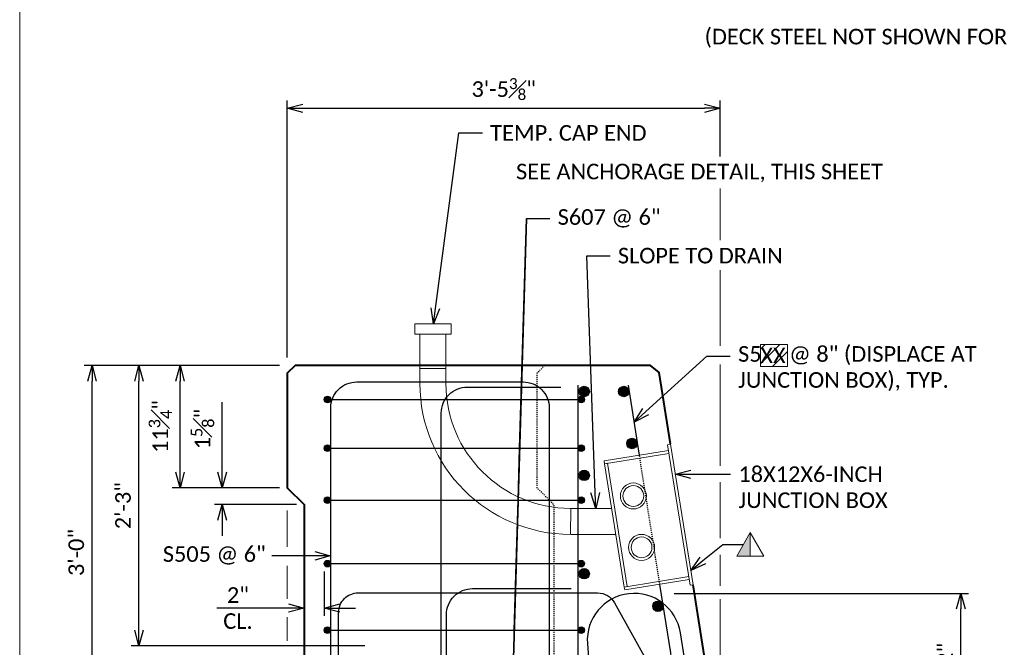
# Model space of a CAD drawing. Extents: x -1659 to 205, y -2368 to -1849.
# Tile 2 of 21: x -1415 to -1320, y -2313 to -2252. Entities that reach past the tile are written whole.
import ezdxf
from ezdxf import colors
from ezdxf.entities.mleader import LeaderData, LeaderLine
from ezdxf.enums import TextEntityAlignment as Align
from ezdxf.math import Vec2, Vec3

# ---------------------------------------------------------------- set-up
doc = ezdxf.new("R2010")
doc.units = 0
doc.header["$MEASUREMENT"] = 0
doc.linetypes.add('Wisdot2', pattern=[0.125, 0.0625, -0.0625])
doc.layers.add('B_ANNO_DESIGN_NOTES', color=1, linetype='Continuous', lineweight=18, true_color=0xff0000)
for name, color, linetype, lineweight in [('B_ANNO_DIM', 7, 'Continuous', 18), ('B_ANNO_SYMB', 7, 'Continuous', 18), ('B_ANNO_TEXT', 7, 'Continuous', 18), ('B_CONC_PPT', 12, 'Continuous', 40), ('B_DETAIL', 7, 'Continuous', 18), ('B_DETAIL_HIDDEN', 7, 'Wisdot2', 25), ('B_REBAR', 5, 'Continuous', 25)]:
    doc.layers.add(name, color=color, linetype=linetype, lineweight=lineweight)
doc.layers.add('B_ANNO_NOPLOT', color=47, linetype='Continuous', lineweight=18, plot=False)
doc.styles.add('Annotative', font='calibri.ttf', dxfattribs={"height": 0.0625})
doc.styles.get("Standard").update_dxf_attribs({"font": 'calibri.ttf'})
doc.dimstyles.new('Annotative', dxfattribs={"dimscale": 0, "dimtxt": 0.0625, "dimasz": 0.0625, "dimexe": 0.03125, "dimexo": 0.03125, "dimgap": 0.03125, "dimtad": 1, "dimdec": 3, "dimzin": 3, "dimdsep": 46, "dimlunit": 4, "dimtxsty": 'Standard', "dimblk": 'OPEN30', "dimcen": 0.03125, "dimaunit": 1, "dimadec": 0, "dimazin": 3, "dimtfac": 0.75, "dimtdec": 3, "dimtofl": 0, "dimtmove": 0, "dimatfit": 3, "dimldrblk": 'OPEN30', "dimfxl": 1, "dimtfill": 1, "dimfrac": 1, "dimtolj": 1, "dimtzin": 0, "dimarcsym": 0})

# ---------------------------------------------------------------- blocks, each defined once
blk = doc.blocks.new('INS_SS36ELEC_BASE')
at = {"layer": 'B_ANNO_NOPLOT', "flags": 128}
blk.add_lwpolyline([(0, 0), (0, 252), (323.9277, 252), (323.9277, 238.8552), (378, 238.8552), (378, 40.4996), (316.5708, 40.4996), (316.5708, 0)], close=True, dxfattribs=at)
at = {"layer": 'B_ANNO_DIM', "style": 'Annotative'}
for tag, p in [('BAR1', (199.7292, 233.4659)), ('BAR4', (229.4748, 175.9529)), ('BAR2', (201.4129, 169.8219)), ('BAR3', (224.5166, 169.873))]:
    blk.add_attdef(tag, p, '', height=1.5, dxfattribs=at)
blk = doc.blocks.new('rebar - section A')
at = {"layer": 'B_REBAR'}
h = blk.add_hatch(color=256, dxfattribs=at)
edge = h.paths.add_edge_path()
edge.add_arc((26.613, 33.451), 0.5, 0, 360)
h = blk.add_hatch(color=256, dxfattribs=at)
edge = h.paths.add_edge_path()
edge.add_arc((30.421, 33.451), 0.5, 0, 360)
h = blk.add_hatch(color=256, dxfattribs=at)
edge = h.paths.add_edge_path()
edge.add_arc((1.949, 32.685), 0.318, 0, 360)
h = blk.add_hatch(color=256, dxfattribs=at)
edge = h.paths.add_edge_path()
edge.add_arc((26.324, 32.685), 0.318, 0, 360)
h = blk.add_hatch(color=256, dxfattribs=at)
edge = h.paths.add_edge_path()
edge.add_arc((31.215, 28.447), 0.5, 0, 360)
h = blk.add_hatch(color=256, dxfattribs=at)
edge = h.paths.add_edge_path()
edge.add_arc((1.949, 28), 0.318, 0, 360)
h = blk.add_hatch(color=256, dxfattribs=at)
edge = h.paths.add_edge_path()
edge.add_arc((26.324, 28), 0.318, 0, 360)
h = blk.add_hatch(color=256, dxfattribs=at)
edge = h.paths.add_edge_path()
edge.add_arc((26.618, 25.379), 0.5, 0, 360)
h = blk.add_hatch(color=256, dxfattribs=at)
edge = h.paths.add_edge_path()
edge.add_arc((1.949, 23), 0.318, 0, 360)
h = blk.add_hatch(color=256, dxfattribs=at)
edge = h.paths.add_edge_path()
edge.add_arc((26.324, 23), 0.318, 0, 360)
h = blk.add_hatch(color=256, dxfattribs=at)
edge = h.paths.add_edge_path()
edge.add_arc((1.949, 16.9), 0.318, 0, 360)
h = blk.add_hatch(color=256, dxfattribs=at)
edge = h.paths.add_edge_path()
edge.add_arc((26.324, 16.9), 0.318, 0, 360)
h = blk.add_hatch(color=256, dxfattribs=at)
edge = h.paths.add_edge_path()
edge.add_arc((26.613, 15.933), 0.5, 0, 360)
h = blk.add_hatch(color=256, dxfattribs=at)
edge = h.paths.add_edge_path()
edge.add_arc((33.714, 12.802), 0.5, 0, 360)
h = blk.add_hatch(color=256, dxfattribs=at)
edge = h.paths.add_edge_path()
edge.add_arc((1.949, 10.5), 0.318, 0, 360)
h = blk.add_hatch(color=256, dxfattribs=at)
edge = h.paths.add_edge_path()
edge.add_arc((26.324, 10.5), 0.318, 0, 360)
h = blk.add_hatch(color=256, dxfattribs=at)
edge = h.paths.add_edge_path()
edge.add_arc((35.646, 6.721), 0.5, 0, 360)
h = blk.add_hatch(color=256, dxfattribs=at)
edge = h.paths.add_edge_path()
edge.add_arc((1.949, 5), 0.318, 0, 360)
h = blk.add_hatch(color=256, dxfattribs=at)
edge = h.paths.add_edge_path()
edge.add_arc((26.324, 5), 0.318, 0, 360)
h = blk.add_hatch(color=256, dxfattribs=at)
edge = h.paths.add_edge_path()
edge.add_arc((27.81, 4.814), 0.5, 0, 360)
h = blk.add_hatch(color=256, dxfattribs=at)
edge = h.paths.add_edge_path()
edge.add_arc((2.057, -1), 0.318, 0, 360)
h = blk.add_hatch(color=256, dxfattribs=at)
edge = h.paths.add_edge_path()
edge.add_arc((26.693, -1), 0.318, 0, 360)
h = blk.add_hatch(color=256, dxfattribs=at)
edge = h.paths.add_edge_path()
edge.add_arc((2.057, -7), 0.318, 0, 360)
h = blk.add_hatch(color=256, dxfattribs=at)
edge = h.paths.add_edge_path()
edge.add_arc((26.693, -7), 0.318, 0, 360)
at = {"layer": 'B_DETAIL_HIDDEN'}
blk.add_line((33.894, 14.906), (31.926, 27.329), dxfattribs=at)
at = {"layer": 'B_REBAR'}
for p, q in [((31.926, 27.329), (30.862, 34.045)), ((1.631, 32.685), (26.641, 32.685)), ((1.631, 28), (26.641, 28)), ((1.631, 23), (26.641, 23)), ((1.631, 16.9), (26.641, 16.9)), ((1.631, 10.5), (26.641, 10.5)), ((1.631, 5), (26.641, 5)), ((1.74, -1), (27.01, -1)), ((1.74, -7), (27.01, -7))]:
    blk.add_line(p, q, dxfattribs=at)
at = {"layer": 'B_REBAR', "flags": 128}
for points in [[(2.255, 2.99), (2.255, 31.872, -0.414214), (4.755, 34.372), (20.755, 34.372, -0.414214), (23.255, 31.872), (23.255, 2.99)], [(12.875, 2.99), (12.875, 31.372, -0.414214), (15.375, 33.872), (24.375, 33.872)], [(25.999, 34.045), (25.993, 7.612, 1.081794), (34.938, 8.316), (33.894, 14.906)], [(24.875, -4.5), (15.875, -4.5, -0.414214), (13.375, -2), (13.375, 12, -0.414214), (15.875, 14.5), (25.375, 14.5)], [(15.01, -4.906), (4.885, -4.906, -0.414214), (3.01, -3.031), (3.01, 12.219, -0.414214), (4.885, 14.094), (27.907, 14.094, -0.272375), (29.546, 13.129), (38.653, -3.263, 0.272375), (39.746, -3.906), (47.978, -3.906)], [(46.213, -4.566), (38.21, -4.566), (35.863, 10.249, 0.957292), (26.929, 9.231), (27.906, -4.735)]]:
    blk.add_lwpolyline(points, format="xyb", dxfattribs=at)
at = {"layer": 'B_REBAR'}
for centre, radius in [((26.613, 33.451), 0.5), ((30.421, 33.451), 0.5), ((1.949, 32.685), 0.318), ((26.324, 32.685), 0.318), ((31.215, 28.447), 0.5), ((1.949, 28), 0.318), ((26.324, 28), 0.318), ((26.618, 25.379), 0.5), ((1.949, 23), 0.318), ((26.324, 23), 0.318), ((1.949, 16.9), 0.318), ((26.324, 16.9), 0.318), ((26.613, 15.933), 0.5), ((33.714, 12.802), 0.5), ((1.949, 10.5), 0.318), ((26.324, 10.5), 0.318), ((35.646, 6.721), 0.5), ((1.949, 5), 0.318), ((26.324, 5), 0.318), ((27.81, 4.814), 0.5), ((2.057, -1), 0.318), ((26.693, -1), 0.318), ((2.057, -7), 0.318), ((26.693, -7), 0.318)]:
    blk.add_circle(centre, radius, dxfattribs=at)
blk = doc.blocks.new('_Open30')
at = {"color": 0, "linetype": 'ByBlock', "lineweight": -2}
for p, q in [((-1, 0.268), (0, 0)), ((0, 0), (-1, -0.268)), ((0, 0), (-1, 0))]:
    blk.add_line(p, q, dxfattribs=at)
blk = doc.blocks.new('*D317')
at = {"layer": 'B_ANNO_DIM', "color": 0, "lineweight": -2, "transparency": 16777216}
for p, q in [((25.725, 82.944), (25.725, 107.667)), ((67.35, 102.279), (67.35, 107.667)), ((27.225, 106.917), (65.85, 106.917))]:
    blk.add_line(p, q, dxfattribs=at)
at = {"layer": 'Defpoints', "color": 0, "transparency": 16777216}
for p in [(67.35, 106.917), (67.35, 101.529), (25.725, 82.194)]:
    blk.add_point(p, dxfattribs=at)
at = {"layer": 'B_ANNO_DIM', "color": 0, "lineweight": -2, "transparency": 16777216, "xscale": 1.5, "yscale": 1.5, "zscale": 1.5, "rotation": 180}
blk.add_blockref('_Open30', (25.725, 106.917), dxfattribs=at)
at = {"layer": 'B_ANNO_DIM', "color": 0, "lineweight": -2, "transparency": 16777216, "xscale": 1.5, "yscale": 1.5, "zscale": 1.5}
blk.add_blockref('_Open30', (67.35, 106.917), dxfattribs=at)
at = {"layer": 'B_ANNO_DIM', "color": 0, "transparency": 16777216, "insert": (46.537, 108.754), "char_height": 1.5, "attachment_point": 5, "bg_fill": 3, "box_fill_scale": 1.25, "bg_fill_color": 256, "bg_fill_true_color": 13158600, "bg_fill_transparency": 0}
blk.add_mtext('\\A1;3\'-5{\\H0.7x;\\S3#8;}"', dxfattribs=at)
blk = doc.blocks.new('triangle half solid')
at = {"layer": 'B_ANNO_SYMB'}
blk.add_hatch(color=256, dxfattribs=at).paths.add_polyline_path([(-2.44, 0.375), (-2.44, -1.875), (-3.739, -1.875)])
at = {"layer": 'B_ANNO_SYMB', "flags": 128}
for points in [[(-3.739, -1.875), (-2.44, 0.375), (-1.141, -1.875), (-3.739, -1.875)], [(-2.44, 0.375), (-2.44, -1.875), (-3.739, -1.875), (-2.44, 0.375)]]:
    blk.add_lwpolyline(points, dxfattribs=at)
blk = doc.blocks.new('*D297')
at = {"layer": 'B_ANNO_DIM', "color": 0, "lineweight": -2, "transparency": 16777216}
for p, q in [((24.975, 82.194), (6.213, 82.194)), ((6.963, 47.739), (6.963, 80.694)), ((27.35, 46.239), (6.213, 46.239))]:
    blk.add_line(p, q, dxfattribs=at)
at = {"layer": 'Defpoints', "color": 0, "transparency": 16777216}
for p in [(6.963, 82.194), (25.725, 82.194), (28.1, 46.239)]:
    blk.add_point(p, dxfattribs=at)
at = {"layer": 'B_ANNO_DIM', "color": 0, "lineweight": -2, "transparency": 16777216, "xscale": 1.5, "yscale": 1.5, "zscale": 1.5}
for p, rotation in [((6.963, 82.194), 90), ((6.963, 46.239), 270)]:
    blk.add_blockref('_Open30', p, dxfattribs=dict(at, rotation=rotation))
at = {"layer": 'B_ANNO_DIM', "color": 0, "transparency": 16777216, "insert": (5.444, 64.217), "char_height": 1.5, "attachment_point": 5, "rotation": 90, "bg_fill": 3, "box_fill_scale": 1.25, "bg_fill_color": 256, "bg_fill_true_color": 13158600, "bg_fill_transparency": 0}
blk.add_mtext('\\A1;3\'-0"', dxfattribs=at)
blk = doc.blocks.new('*D293')
at = {"layer": 'B_ANNO_DIM', "color": 0, "lineweight": -2, "transparency": 16777216}
for p, q in [((11.458, 56.739), (11.458, 80.694)), ((33.169, 55.239), (10.708, 55.239))]:
    blk.add_line(p, q, dxfattribs=at)
at = {"layer": 'Defpoints', "color": 0, "transparency": 16777216}
for p in [(11.458, 82.194), (11.458, 82.194), (33.919, 55.239)]:
    blk.add_point(p, dxfattribs=at)
at = {"layer": 'B_ANNO_DIM', "color": 0, "lineweight": -2, "transparency": 16777216, "xscale": 1.5, "yscale": 1.5, "zscale": 1.5}
for p, rotation in [((11.458, 82.194), 90), ((11.458, 55.239), 270)]:
    blk.add_blockref('_Open30', p, dxfattribs=dict(at, rotation=rotation))
at = {"layer": 'B_ANNO_DIM', "color": 0, "transparency": 16777216, "insert": (9.939, 68.717), "char_height": 1.5, "attachment_point": 5, "rotation": 90, "bg_fill": 3, "box_fill_scale": 1.25, "bg_fill_color": 256, "bg_fill_true_color": 13158600, "bg_fill_transparency": 0}
blk.add_mtext('\\A1;2\'-3"', dxfattribs=at)
blk = doc.blocks.new('*D290')
at = {"layer": 'B_ANNO_DIM', "color": 0, "lineweight": -2, "transparency": 16777216}
for p, q in [((15.414, 71.944), (15.414, 80.694)), ((24.975, 70.444), (14.664, 70.444))]:
    blk.add_line(p, q, dxfattribs=at)
at = {"layer": 'Defpoints', "color": 0, "transparency": 16777216}
for p in [(15.414, 82.194), (15.414, 82.194), (25.725, 70.444)]:
    blk.add_point(p, dxfattribs=at)
at = {"layer": 'B_ANNO_DIM', "color": 0, "lineweight": -2, "transparency": 16777216, "xscale": 1.5, "yscale": 1.5, "zscale": 1.5}
for p, rotation in [((15.414, 82.194), 90), ((15.414, 70.444), 270)]:
    blk.add_blockref('_Open30', p, dxfattribs=dict(at, rotation=rotation))
at = {"layer": 'B_ANNO_DIM', "color": 0, "transparency": 16777216, "insert": (13.522, 76.319), "char_height": 1.5, "attachment_point": 5, "rotation": 90, "bg_fill": 3, "box_fill_scale": 1.25, "bg_fill_color": 256, "bg_fill_true_color": 13158600, "bg_fill_transparency": 0}
blk.add_mtext('\\A1;11{\\H0.75x;\\S3#4;}"', dxfattribs=at)
blk = doc.blocks.new('*D295')
at = {"layer": 'B_ANNO_DIM', "color": 0, "lineweight": -2, "transparency": 16777216}
for p, q in [((19.465, 71.944), (19.465, 78.658)), ((26.6, 68.819), (18.715, 68.819)), ((19.465, 67.319), (19.465, 65.819))]:
    blk.add_line(p, q, dxfattribs=at)
at = {"layer": 'Defpoints', "color": 0, "transparency": 16777216}
for p in [(19.465, 70.444), (19.465, 68.819), (27.35, 68.819)]:
    blk.add_point(p, dxfattribs=at)
at = {"layer": 'B_ANNO_DIM', "color": 0, "lineweight": -2, "transparency": 16777216, "xscale": 1.5, "yscale": 1.5, "zscale": 1.5}
for p, rotation in [((19.465, 70.444), 270), ((19.465, 68.819), 90)]:
    blk.add_blockref('_Open30', p, dxfattribs=dict(at, rotation=rotation))
at = {"layer": 'B_ANNO_DIM', "color": 0, "transparency": 16777216, "insert": (17.57, 76.077), "char_height": 1.5, "attachment_point": 5, "rotation": 90, "bg_fill": 3, "box_fill_scale": 1.25, "bg_fill_color": 256, "bg_fill_true_color": 13158600, "bg_fill_transparency": 0}
blk.add_mtext('\\A1;1{\\H0.75x;\\S5#8;}"', dxfattribs=at)
blk = doc.blocks.new('*D326')
at = {"layer": 'B_ANNO_DIM', "color": 0, "lineweight": -2, "transparency": 16777216}
for p, q in [((29.284, 62.39), (29.284, 58.114)), ((25.85, 58.864), (18.952, 58.864)), ((30.784, 58.864), (32.284, 58.864))]:
    blk.add_line(p, q, dxfattribs=at)
at = {"layer": 'Defpoints', "color": 0, "transparency": 16777216}
for p in [(29.284, 63.14), (27.35, 58.864), (29.284, 58.864)]:
    blk.add_point(p, dxfattribs=at)
at = {"layer": 'B_ANNO_DIM', "color": 0, "lineweight": -2, "transparency": 16777216, "xscale": 1.5, "yscale": 1.5, "zscale": 1.5}
blk.add_blockref('_Open30', (27.35, 58.864), dxfattribs=at)
at = {"layer": 'B_ANNO_DIM', "color": 0, "lineweight": -2, "transparency": 16777216, "xscale": 1.5, "yscale": 1.5, "zscale": 1.5, "rotation": 180}
blk.add_blockref('_Open30', (29.284, 58.864), dxfattribs=at)
at = {"layer": 'B_ANNO_DIM', "color": 0, "transparency": 16777216, "insert": (20.983, 58.864), "char_height": 1.5, "attachment_point": 5}
blk.add_mtext('\\A1;2"\\PCL.', dxfattribs=at)
blk = doc.blocks.new('*D298')
at = {"layer": 'B_ANNO_DIM', "color": 0, "lineweight": -2, "transparency": 16777216}
for p, q in [((62.935, 60.285), (91.23, 60.285)), ((90.48, 47.739), (90.48, 58.785)), ((76.381, 46.239), (91.23, 46.239))]:
    blk.add_line(p, q, dxfattribs=at)
at = {"layer": 'Defpoints', "color": 0, "transparency": 16777216}
for p in [(62.185, 60.285), (90.48, 60.285), (75.631, 46.239)]:
    blk.add_point(p, dxfattribs=at)
at = {"layer": 'B_ANNO_DIM', "color": 0, "lineweight": -2, "transparency": 16777216, "xscale": 1.5, "yscale": 1.5, "zscale": 1.5}
for p, rotation in [((90.48, 60.285), 90), ((90.48, 46.239), 270)]:
    blk.add_blockref('_Open30', p, dxfattribs=dict(at, rotation=rotation))
at = {"layer": 'B_ANNO_DIM', "color": 0, "transparency": 16777216, "insert": (88.973, 53.262), "char_height": 1.5, "attachment_point": 5, "rotation": 90, "bg_fill": 3, "box_fill_scale": 1.25, "bg_fill_color": 256, "bg_fill_true_color": 13158600, "bg_fill_transparency": 0}
blk.add_mtext('\\A1;1\'-2"', dxfattribs=at)
blk = doc.blocks.new('*U283')
at = {"layer": 'B_ANNO_NOPLOT', "flags": 128}
blk.add_lwpolyline([(0, 0), (0, 252), (323.928, 252), (323.928, 238.855), (378, 238.855), (378, 40.5), (316.571, 40.5), (316.571, 0)], close=True, dxfattribs=at)
at = {"layer": 'B_ANNO_DIM', "style": 'Annotative'}
for tag, p in [('BAR6', (352.409, 235.158)), ('BAR4', (317.18, 193.718)), ('BAR5', (356.285, 170.686))]:
    blk.add_attdef(tag, p, '', height=1.5, dxfattribs=at)
blk = doc.blocks.new('*U278')
at = {"layer": 'B_ANNO_NOPLOT', "flags": 128}
blk.add_lwpolyline([(0, 0), (0, 252), (323.9277, 252), (323.9277, 238.8552), (378, 238.8552), (378, 40.4996), (316.5708, 40.4996), (316.5708, 0)], close=True, dxfattribs=at)
blk = doc.blocks.new('*U433')
at = {"layer": 'B_ANNO_NOPLOT', "flags": 128}
blk.add_lwpolyline([(0, 0), (0, 252), (323.92766, 252), (323.92766, 238.85516), (378, 238.85516), (378, 40.49961), (316.57075, 40.49961), (316.57075, 0)], close=True, dxfattribs=at)
at = {"layer": 'B_ANNO_DIM', "style": 'Annotative'}
blk.add_attdef('DIM5', text='', height=1.5, dxfattribs=at).set_placement((141.49998, 90.0458), align=Align.CENTER)
blk.add_attdef('DIM3', text='', height=1.5, rotation=90, dxfattribs=at).set_placement((6.19206, 41.65244), align=Align.CENTER)
blk.add_attdef('BAR17', (43.38748, 24.32749), '', height=1.5, dxfattribs=at)
at = {"layer": 'B_ANNO_TEXT', "style": 'Annotative'}
for tag, p in [('#BR9', (229.59817, 29.4754)), ('BL3', (239.75851, 29.46557)), ('#BR10', (229.48709, 18.11962)), ('BL4', (239.75851, 18.08637))]:
    blk.add_attdef(tag, text='', height=1.5, dxfattribs=at).set_placement(p, align=Align.CENTER)
blk = doc.blocks.new('*U289')
at = {"layer": 'B_ANNO_DESIGN_NOTES'}
h = blk.add_hatch(dxfattribs=at)
h.set_pattern_fill('ANSI31', color=256, scale=8)
h.set_pattern_definition([(45, (65.7296, 207.3961), (-0.707107, 0.707107), [])])
h.paths.add_polyline_path([(71.21442, 84.2024), (73.8224, 84.2024), (73.8224, 82.1052), (71.21442, 82.1052)])
blk.add_lwpolyline([(71.21442, 84.2024), (73.8224, 84.2024), (73.8224, 82.1052), (71.21442, 82.1052)], close=True, dxfattribs=at)
at = {"layer": 'B_ANNO_DIM'}
for p, q in [((67.34975, 65.60127), (67.34975, 70.97545)), ((67.34975, 60.99861), (67.34975, 63.97343)), ((67.34975, 48.69497), (67.34975, 59.7201))]:
    blk.add_line(p, q, dxfattribs=at)
at = {"layer": 'B_ANNO_NOPLOT', "flags": 128}
blk.add_lwpolyline([(0, 0), (0, 252), (323.92766, 252), (323.92766, 238.85516), (378, 238.85516), (378, 40.49961), (316.57075, 40.49961), (316.57075, 0)], close=True, dxfattribs=at)
at = {"layer": 'B_DETAIL'}
for p, q in [((52.97542, 68.45116), (52.95506, 65.95114)), ((56.90987, 68.45116), (52.97542, 68.45116)), ((57.31166, 65.95114), (52.97477, 65.95114))]:
    blk.add_line(p, q, dxfattribs=at)
at = {"layer": 'B_DETAIL', "flags": 128}
for points in [[(56.17542, 73.0211), (62.37684, 74.01776), (62.42175, 73.73835), (56.22033, 72.74169), (56.17542, 73.0211)], [(62.28846, 74.5677), (62.56787, 74.61261), (64.73859, 61.10593), (64.45917, 61.06102), (62.28846, 74.5677)], [(56.22033, 72.74169), (56.49777, 72.78628), (58.4019, 60.93831), (58.12446, 60.89372), (56.22033, 72.74169)]]:
    blk.add_lwpolyline(points, dxfattribs=at)
at = {"layer": 'B_DETAIL'}
for centre, radius in [((58.99669, 69.64397), 1.25), ((58.99669, 69.64397), 1), ((59.79008, 64.70732), 1.25), ((59.79008, 64.70732), 1)]:
    blk.add_circle(centre, radius, dxfattribs=at)
for radius in [14.50003, 12]:
    blk.add_arc((52.97542, 80.45116), radius, 180, 270, dxfattribs=at)
blk.add_blockref('rebar - section A', (27.65284, 46.23937))
at = {"color": 7, "linetype": 'Continuous', "lineweight": 18}
blk.add_blockref('triangle half solid', (72.6823, 65.74461), dxfattribs=at)
at = {"layer": 'B_ANNO_DIM', "style": 'Annotative'}
for tag, p in [('BAR13', (350.74001, 224.49402)), ('BAR7', (76.98039, 199.62533)), ('BAR8', (76.9892, 193.66295)), ('BAR11', (77.00348, 166.67484)), ('BAR12', (76.97079, 162.02757)), ('BAR9', (77.07092, 141.25155)), ('BAR10', (77.03472, 137.23523)), ('BAR14', (71.2084, 82.41031))]:
    blk.add_attdef(tag, p, '', height=1.5, dxfattribs=at)
at = {"layer": 'B_ANNO_TEXT', "insert": (65.63479, 114.54846), "char_height": 1.5, "width": 38.4735905, "attachment_point": 1, "style": 'Annotative'}
blk.add_mtext('\\pxqc;(DECK STEEL NOT SHOWN FOR CLARITY)', dxfattribs=at)
at = {"layer": 'B_ANNO_TEXT', "style": 'Annotative'}
for tag, p in [('#BR1', (229.62571, 26.61883)), ('#BR2', (229.62571, 23.77403)), ('#BR3', (229.62571, 20.92923)), ('#BR4', (229.62571, 15.23963)), ('#BR5', (229.62571, 12.39483))]:
    blk.add_attdef(tag, text='', height=1.5, dxfattribs=at).set_placement(p, align=Align.CENTER)
at = {"layer": 'B_ANNO_DIM'}
ml = blk.add_multileader_mtext('Standard', dxfattribs=at)
ml.set_content('18X12X6-INCH\\PJUNCTION BOX', color=256)
ml.set_leader_properties()
ml.set_arrow_properties(name='OPEN30')
ml.build(insert=Vec2(0, 0))
ml.multileader.update_dxf_attribs({"text_right_attachment_type": 3, "dogleg_length": 0.0625, "arrow_head_size": 1.5, "scale": 24})
ctx = ml.context
ctx.base_point, ctx.scale, ctx.char_height, ctx.arrow_head_size, ctx.landing_gap_size, ctx.plane_origin = Vec3(68.3503, 71.72788), 24, 1.5, 1.5, 0.75, Vec3(54.94449, 44.60402)
ctx.right_attachment = 3
notes = []
notes.append((ctx, [(0, (1, 1, 0), (66.8503, 71.72788), (1, 0), 1.5, [(0, [(63.03149, 71.72788), (66.22536, 71.72788), (66.53179, 71.72788)], 0, [])])]))
ctx.mtext.insert, ctx.mtext.flow_direction = Vec3(69.1003, 72.48884), 5
ml = blk.add_multileader_mtext('Standard', dxfattribs=at)
ml.set_content('', color=256)
ml.set_leader_properties()
ml.set_arrow_properties(name='OPEN30')
ml.build(insert=Vec2(0, 0))
ml.multileader.update_dxf_attribs({"text_right_attachment_type": 3, "dogleg_length": 0.0625, "arrow_head_size": 1.5, "scale": 24})
ctx = ml.context
ctx.base_point, ctx.scale, ctx.char_height, ctx.arrow_head_size, ctx.landing_gap_size, ctx.plane_origin = Vec3(69.59286, 64.99461), 24, 1.5, 1.5, 0.75, Vec3(62.65284, 69.68869)
ctx.right_attachment = 3
notes.append((ctx, [(0, (1, 1, 0), (68.09286, 64.99461), (1, 0), 1.5, [(0, [(64.51549, 62.49412), (67.59412, 64.99461), (67.59412, 64.99461)], 0, [])])]))
ctx.mtext.insert, ctx.mtext.flow_direction = Vec3(70.34286, 65.74461), 5
for ctx, leaders in notes:
    for number, flags, end, landing, length, lines in leaders:
        leader = LeaderData()
        leader.index, (leader.has_last_leader_line, leader.has_dogleg_vector, leader.attachment_direction) = number, flags
        leader.last_leader_point, leader.dogleg_vector, leader.dogleg_length = Vec3(end), Vec3(landing), length
        for number, points, colour, breaks in lines:
            line = LeaderLine()
            line.index, line.vertices, line.color, line.breaks = number, Vec3.list(points), colors.encode_raw_color(colour), breaks
            leader.lines.append(line)
        ctx.leaders.append(leader)
dim = blk.add_linear_dim(base=(67.34975, 106.91673), p1=(25.72475, 82.19393), p2=(67.34975, 101.52908), text='3\'-5{\\H0.7x;\\S3#8;}"', dimstyle='Annotative', dxfattribs=at)
dim.commit()
dim.dimension.update_dxf_attribs({"geometry": '*D317', "text_midpoint": (46.53725, 108.75353)})
dim = blk.add_linear_dim(base=(90.48018, 60.28465), p1=(75.63087, 46.23937), p2=(62.18506, 60.28465), angle=90, dimstyle='Annotative', dxfattribs=at)
dim.commit()
dim.dimension.update_dxf_attribs({"geometry": '*D298', "text_midpoint": (88.97268, 53.26201)})
for p, q in [((67.34975, 94.23979), (67.34975, 99.1991)), ((67.34975, 84.07464), (67.34975, 91.35031)), ((67.34975, 72.55098), (67.34975, 82.26952))]:
    blk.add_line(p, q, dxfattribs=at)
at = {"layer": 'B_CONC_PPT', "lineweight": 40, "flags": 128}
blk.add_lwpolyline([(67.09975, 46.23937), (64.73857, 61.10606)], dxfattribs=at)
at = {"layer": 'B_DETAIL'}
for p, q in [((38.47539, 80.45116), (38.47539, 85.18424)), ((40.97542, 80.45116), (40.97542, 85.18424)), ((38.47539, 81.90224), (40.97542, 81.90224))]:
    blk.add_line(p, q, dxfattribs=at)
at = {"layer": 'B_DETAIL', "flags": 128}
for points in [[(37.9754, 85.18424), (41.4754, 85.18424), (41.4754, 86.18424), (37.9754, 86.18424), (37.9754, 85.18424)], [(40.97542, 85.18424), (38.47539, 85.18424)], [(64.37031, 61.61393), (58.16889, 60.61727), (58.12446, 60.89372), (64.32589, 61.89038), (64.37031, 61.61393)]]:
    blk.add_lwpolyline(points, dxfattribs=at)
at = {"layer": 'B_DETAIL_HIDDEN', "flags": 128}
blk.add_lwpolyline([(50.47475, 82.19393), (49.72475, 81.44393), (49.72475, 70.44393), (51.34975, 68.81893), (51.34975, 46.98937), (52.09975, 46.23937), (52.09975, 46.23937)], dxfattribs=at)
at = {"layer": 'B_ANNO_TEXT', "insert": (47.7215, 101.5814), "char_height": 1.5, "width": 38.4735905, "attachment_point": 1, "style": 'Annotative'}
blk.add_mtext('\\pxql;SEE ANCHORAGE DETAIL, THIS SHEET', dxfattribs=at)
at = {"layer": 'B_ANNO_DIM'}
dim = blk.add_linear_dim(base=(6.96281, 82.19393), p1=(28.09975, 46.23937), p2=(25.72475, 82.19393), angle=90, dimstyle='Annotative', dxfattribs=at)
dim.commit()
dim.dimension.update_dxf_attribs({"geometry": '*D297', "text_midpoint": (5.44435, 64.21665)})
ml = blk.add_multileader_mtext('Standard', dxfattribs=at)
ml.set_content('TEMP. CAP END', color=256)
ml.set_leader_properties()
ml.set_arrow_properties(name='OPEN30')
ml.build(insert=Vec2(0, 0))
ml.multileader.update_dxf_attribs({"text_right_attachment_type": 3, "dogleg_length": 0.0625, "arrow_head_size": 1.5, "scale": 24})
ctx = ml.context
ctx.base_point, ctx.scale, ctx.char_height, ctx.arrow_head_size, ctx.landing_gap_size, ctx.plane_origin = Vec3(44.48409, 104.53538), 24, 1.5, 1.5, 0.75, Vec3(27.38271, 90.34987)
ctx.right_attachment = 3
notes = []
notes.append((ctx, [(0, (1, 1, 0), (42.23409, 104.53538), (1, 0), 2.25, [(0, [(39.77428, 86.18424), (42.23409, 104.53538), (42.23409, 104.53538)], 0, [])])]))
ctx.mtext.insert, ctx.mtext.flow_direction = Vec3(45.23409, 105.29461), 5
ml = blk.add_multileader_mtext('Standard', dxfattribs=at)
ml.set_content('S607 @ 6"', color=256)
ml.set_leader_properties()
ml.set_arrow_properties(name='OPEN30')
ml.build(insert=Vec2(0, 0))
ml.multileader.update_dxf_attribs({"text_right_attachment_type": 3, "dogleg_length": 0.0625, "arrow_head_size": 1.5, "scale": 24})
ctx = ml.context
ctx.base_point, ctx.scale, ctx.char_height, ctx.arrow_head_size, ctx.landing_gap_size, ctx.plane_origin = Vec3(50.96961, 96.32076), 24, 1.5, 1.5, 0.75, Vec3(33.86823, 82.13525)
ctx.right_attachment = 3
notes.append((ctx, [(0, (1, 1, 0), (48.71961, 96.32076), (1, 0), 2.25, [(8, [(47.38769, 51.23937), (48.71961, 96.32076), (47.55019, 56.73937), (47.73928, 63.13973), (47.9195, 69.23937), (48.06722, 74.23937), (48.71961, 96.32076), (47.03315, 39.23937), (48.71961, 96.32076), (48.20565, 78.92469), (47.21042, 45.23937)], 0, [])])]))
ctx.mtext.insert, ctx.mtext.flow_direction = Vec3(51.71961, 97.21095), 5
ml = blk.add_multileader_mtext('Standard', dxfattribs=at)
ml.set_content('SLOPE TO DRAIN', color=256)
ml.set_leader_properties()
ml.set_arrow_properties(name='OPEN30')
ml.build(insert=Vec2(0, 0))
ml.multileader.update_dxf_attribs({"text_right_attachment_type": 3, "dogleg_length": 0.0625, "arrow_head_size": 1.5, "scale": 24})
ctx = ml.context
ctx.base_point, ctx.scale, ctx.char_height, ctx.arrow_head_size, ctx.landing_gap_size, ctx.plane_origin = Vec3(56.75991, 92.73484), 24, 1.5, 1.5, 0.75, Vec3(39.65852, 78.54933)
ctx.right_attachment = 3
notes.append((ctx, [(0, (1, 1, 0), (54.50991, 92.73484), (1, 0), 2.25, [(0, [(55.37873, 68.45116), (54.50991, 92.73484), (54.50991, 92.73484)], 0, [])])]))
ctx.mtext.insert, ctx.mtext.flow_direction = Vec3(57.50991, 93.4958), 5
ml = blk.add_multileader_mtext('Standard', dxfattribs=at)
ml.set_content('S5     @ 8" (DISPLACE AT\\PJUNCTION BOX), TYP.', color=256)
ml.set_leader_properties()
ml.set_arrow_properties(name='OPEN30')
ml.build(insert=Vec2(0, 0))
ml.multileader.update_dxf_attribs({"text_right_attachment_type": 3, "dogleg_length": 0.0625, "arrow_head_size": 1.5, "scale": 24})
ctx = ml.context
ctx.base_point, ctx.scale, ctx.char_height, ctx.arrow_head_size, ctx.landing_gap_size, ctx.plane_origin = Vec3(68.31868, 83.09744), 24, 1.5, 1.5, 0.75, Vec3(51.21729, 68.91193)
ctx.right_attachment = 3
notes.append((ctx, [(0, (1, 1, 0), (66.06868, 83.09744), (1, 0), 2.25, [(0, [(59.07626, 76.74248), (66.06868, 83.09744), (66.06868, 83.09744)], 0, [])])]))
ctx.mtext.insert, ctx.mtext.flow_direction = Vec3(69.06868, 84.04648), 5
for ctx, leaders in notes:
    for number, flags, end, landing, length, lines in leaders:
        leader = LeaderData()
        leader.index, (leader.has_last_leader_line, leader.has_dogleg_vector, leader.attachment_direction) = number, flags
        leader.last_leader_point, leader.dogleg_vector, leader.dogleg_length = Vec3(end), Vec3(landing), length
        for number, points, colour, breaks in lines:
            line = LeaderLine()
            line.index, line.vertices, line.color, line.breaks = number, Vec3.list(points), colors.encode_raw_color(colour), breaks
            leader.lines.append(line)
        ctx.leaders.append(leader)
dim = blk.add_linear_dim(base=(11.45773, 82.19393), p1=(33.91859, 55.23937), p2=(11.45773, 82.19393), angle=90, dimstyle='Annotative', dxfattribs=at)
dim.commit()
dim.dimension.update_dxf_attribs({"geometry": '*D293', "text_midpoint": (9.93926, 68.71665)})
for p, q in [((25.72475, 59.75816), (25.72475, 62.92298)), ((25.72475, 55.73358), (25.72475, 57.98411))]:
    blk.add_line(p, q, dxfattribs=at)
dim = blk.add_linear_dim(base=(15.41352, 82.19393), p1=(25.72475, 70.44393), p2=(15.41352, 82.19393), angle=90, dimstyle='Annotative', dxfattribs=at)
dim.commit()
dim.dimension.update_dxf_attribs({"geometry": '*D290', "text_midpoint": (13.52208, 76.31893)})
dim = blk.add_linear_dim(base=(29.28383, 58.86433), p1=(27.34975, 58.86433), p2=(29.28383, 63.13973), text='2"\\XCL.', dimstyle='Annotative', override={"dimtfill": 0}, dxfattribs=at)
dim.commit()
dim.dimension.update_dxf_attribs({"geometry": '*D326', "text_midpoint": (20.98347, 58.86433), "dimtype": 160})
ml = blk.add_multileader_mtext('Standard', dxfattribs=at)
ml.set_content('S505 @ 6"', color=256)
ml.set_leader_properties()
ml.set_arrow_properties(name='OPEN30')
ml.build(insert=Vec2(0, 0))
ml.multileader.update_dxf_attribs({"text_right_attachment_type": 3, "dogleg_length": 0.0625, "arrow_head_size": 1.5, "scale": 24})
ctx = ml.context
ctx.base_point, ctx.scale, ctx.char_height, ctx.arrow_head_size, ctx.landing_gap_size, ctx.plane_origin = Vec3(13.01103, 63.92363), 24, 1.5, 1.5, 0.75, Vec3(30.02784, 63.89363)
ctx.right_attachment = 3
notes = []
notes.append((ctx, [(0, (1, 1, 0), (25.06933, 63.89363), (-1, 0), 0.81407, [(0, [(29.86, 63.89363), (25.06933, 63.89363), (25.06933, 63.89363)], 0, [])])]))
ctx.mtext.insert, ctx.mtext.flow_direction = Vec3(13.76103, 64.81382), 5
for ctx, leaders in notes:
    for number, flags, end, landing, length, lines in leaders:
        leader = LeaderData()
        leader.index, (leader.has_last_leader_line, leader.has_dogleg_vector, leader.attachment_direction) = number, flags
        leader.last_leader_point, leader.dogleg_vector, leader.dogleg_length = Vec3(end), Vec3(landing), length
        for number, points, colour, breaks in lines:
            line = LeaderLine()
            line.index, line.vertices, line.color, line.breaks = number, Vec3.list(points), colors.encode_raw_color(colour), breaks
            leader.lines.append(line)
        ctx.leaders.append(leader)
dim = blk.add_linear_dim(base=(19.46457, 68.81893), p1=(19.46457, 70.44393), p2=(27.34975, 68.81893), angle=90, dimstyle='Annotative', dxfattribs=at)
dim.commit()
dim.dimension.update_dxf_attribs({"geometry": '*D295', "text_midpoint": (19.46457, 76.07662), "dimtype": 160})
blk.add_line((25.72475, 64.7621), (25.72475, 68.26078), dxfattribs=at)
at = {"layer": 'B_CONC_PPT', "flags": 128}
blk.add_lwpolyline([(62.56267, 74.64543), (61.46805, 81.49876), (60.65303, 82.19393), (26.47475, 82.19393), (25.72475, 81.44393), (25.72475, 70.44393), (27.34975, 68.81893), (27.34975, 46.98937), (28.09975, 46.23937)], dxfattribs=at)

msp = doc.modelspace()

# ---------------------------------------------------------------- block references
msp.add_blockref('INS_SS36ELEC_BASE', (-1414.998, -2367.75))

# ---------------------------------------------------------------- next in the draw order: block references
ref = msp.add_blockref('*U289', (-1414.998, -2367.75))
ref.add_attrib('BAR14', 'XX', (-1343.789, -2285.339), dxfattribs={"layer": 'B_ANNO_DIM', "height": 1.5, "style": 'Annotative'})

# ---------------------------------------------------------------- next in the draw order: block references
msp.add_blockref('*U283', (-1414.998, -2367.75))

# ---------------------------------------------------------------- next in the draw order: block references
msp.add_blockref('*U278', (-1414.998, -2367.75))

# ---------------------------------------------------------------- next in the draw order: block references
msp.add_blockref('*U433', (-1414.998, -2367.75))

doc.saveas('drawing.dxf')
